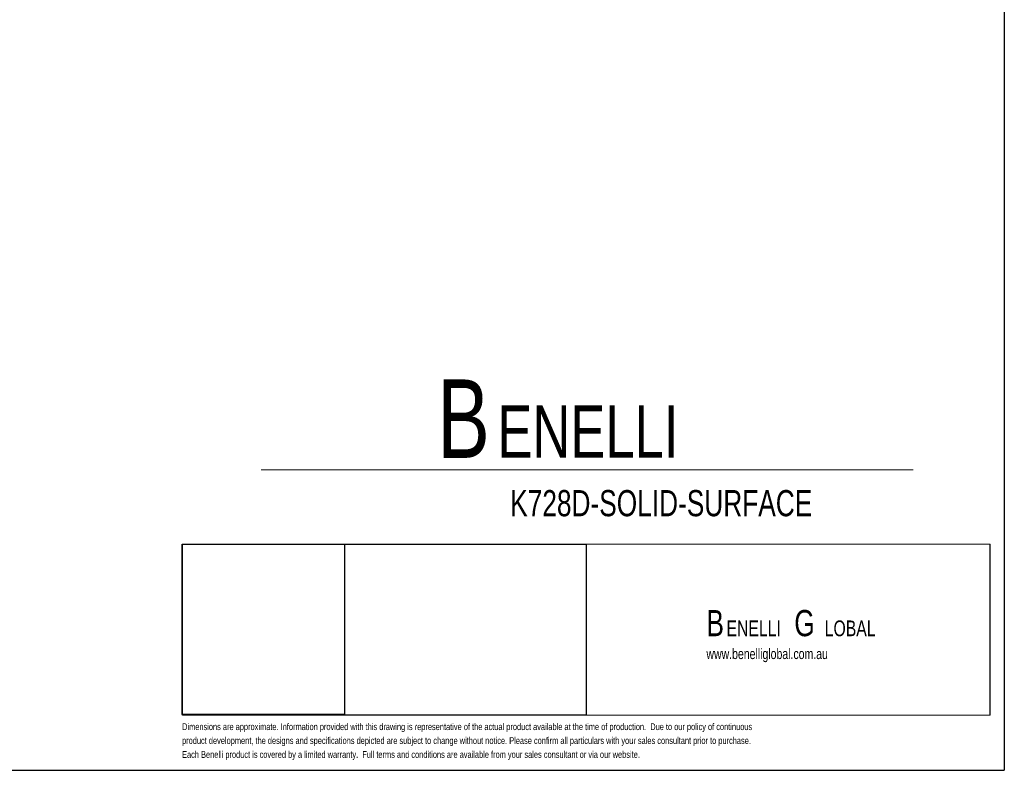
# Model space of a CAD drawing. Header units: millimetres. Extents: x 3 to 415, y 5 to 292.
# Tile 8 of 10: x 227 to 415, y 5 to 149. Entities that reach past the tile are written whole.
import ezdxf

# ---------------------------------------------------------------- set-up
doc = ezdxf.new("R2010")
doc.units = ezdxf.units.MM
doc.layers.add('FORMAT', color=179, linetype='Continuous')
doc.layers.add('LAYER_1', color=179, linetype='Continuous')
doc.styles.add('SLDTEXTSTYLE0', font='TXT', dxfattribs={"width": 0.75})

# ---------------------------------------------------------------- blocks, each defined once
blk = doc.blocks.new('BLOCK 3')
at = {"layer": 'FORMAT', "color": 250, "lineweight": 18, "true_color": 0x191924}
for p, q in [((407.62, 51.8), (253.44, 51.8)), ((253.44, 51.8), (253.44, 19.17)), ((407.62, 19.17), (407.62, 51.8)), ((253.44, 19.17), (407.62, 19.17))]:
    blk.add_line(p, q, dxfattribs=at)
blk = doc.blocks.new('BLOCK 2')
at = {"layer": 'LAYER_1', "color": 250, "lineweight": 18, "true_color": 0x191924}
for p, q in [((407.62, 51.8), (253.44, 51.8)), ((253.44, 51.8), (253.44, 19.17)), ((407.62, 19.17), (407.62, 51.8)), ((253.44, 19.17), (407.62, 19.17))]:
    blk.add_line(p, q, dxfattribs=at)
at = {"color": 7, "linetype": 'Continuous'}
blk.add_blockref('BLOCK 3', (0, 0), dxfattribs=at)
blk = doc.blocks.new('SW_NOTE_0')
at = {"layer": 'FORMAT', "color": 0, "attachment_point": 1, "style": 'SLDTEXTSTYLE0'}
for s, insert, char_height in [('B', (0, 19.34), 15), ('ENELLI', (11.48, 14.36), 10)]:
    blk.add_mtext(s, dxfattribs=dict(at, insert=insert, char_height=char_height))
blk = doc.blocks.new('SW_NOTE_0_1')
at = {"layer": 'FORMAT', "color": 0, "attachment_point": 1, "style": 'SLDTEXTSTYLE0'}
for s, insert, char_height in [('B', (0, 6.45), 5), ('G', (16.78, 6.45), 5), ('ENELLI', (3.83, 4.45), 3), ('LOBAL', (22.59, 4.45), 3)]:
    blk.add_mtext(s, dxfattribs=dict(at, insert=insert, char_height=char_height))

msp = doc.modelspace()

# ---------------------------------------------------------------- linework, layer by layer
at = {"layer": 'FORMAT'}
for p, q in [((415.2814, 292.2451), (415.2814, 5.4475)), ((258.2638, 16.1164), (258.2638, 48.6256)), ((258.2638, 48.6256), (289.2597, 48.6256)), ((258.3659, 15.9942), (258.3659, 48.6256)), ((258.3659, 48.6256), (335.4578, 48.6256)), ((289.2597, 48.6256), (289.2597, 16.1164)), ((335.4578, 48.6256), (335.4578, 15.9942)), ((289.2597, 16.1164), (258.2638, 16.1164)), ((335.4578, 15.9942), (258.3659, 15.9942)), ((2.9641, 5.4475), (415.2814, 5.4475))]:
    msp.add_line(p, q, dxfattribs=at)
at = {"layer": 'FORMAT', "color": 250, "lineweight": 18, "true_color": 0x191924}
for p, q in [((273.3979, 62.8392), (397.9086, 62.8392)), ((258.3659, 15.9942), (258.3659, 48.6256)), ((258.3659, 48.6256), (412.5497, 48.6256)), ((412.5497, 48.6256), (412.5497, 15.9942)), ((412.5497, 15.9942), (258.3659, 15.9942))]:
    msp.add_line(p, q, dxfattribs=at)
at = {"layer": 'FORMAT', "lineweight": 18}
for p, q in [((258.2638, 16.1164), (258.2638, 48.6256)), ((258.2638, 48.6256), (289.2597, 48.6256)), ((258.3659, 15.9942), (258.3659, 48.6256)), ((258.3659, 48.6256), (335.4578, 48.6256)), ((289.2597, 48.6256), (289.2597, 16.1164)), ((335.4578, 48.6256), (335.4578, 15.9942)), ((289.2597, 16.1164), (258.2638, 16.1164)), ((335.4578, 15.9942), (258.3659, 15.9942))]:
    msp.add_line(p, q, dxfattribs=at)

# ---------------------------------------------------------------- block references
at = {"layer": 'FORMAT'}
for name, p in [('SW_NOTE_0', (307.0025, 60.7929)), ('BLOCK 2', (4.9256, -3.1736)), ('SW_NOTE_0_1', (358.4004, 29.6197))]:
    msp.add_blockref(name, p, dxfattribs=at)

# ---------------------------------------------------------------- texts
at = {"layer": 'FORMAT', "attachment_point": 1, "style": 'SLDTEXTSTYLE0'}
for s, insert, char_height in [('K728D-SOLID-SURFACE', (320.926, 58.9847), 5), ('www.benelliglobal.com.au', (358.4004, 28.7024), 2)]:
    msp.add_mtext(s, dxfattribs=dict(at, insert=insert, char_height=char_height))
at = {"layer": 'LAYER_1', "color": 250, "true_color": 0x191924, "char_height": 1.3, "attachment_point": 1, "style": 'SLDTEXTSTYLE0'}
for s, insert in [('Dimensions are approximate. Information provided with this drawing is representative of the actual product available at the time of production.  Due to our policy of continuous', (258.2638, 14.4307)), ('product development, the designs and specifications depicted are subject to change without notice. Please confirm all particulars with your sales consultant prior to purchase.', (258.2638, 11.7763)), ('Each Benelli product is covered by a limited warranty.  Full terms and conditions are available from your sales consultant or via our website.', (258.2638, 9.1219))]:
    msp.add_mtext(s, dxfattribs=dict(at, insert=insert))

doc.saveas('drawing.dxf')
